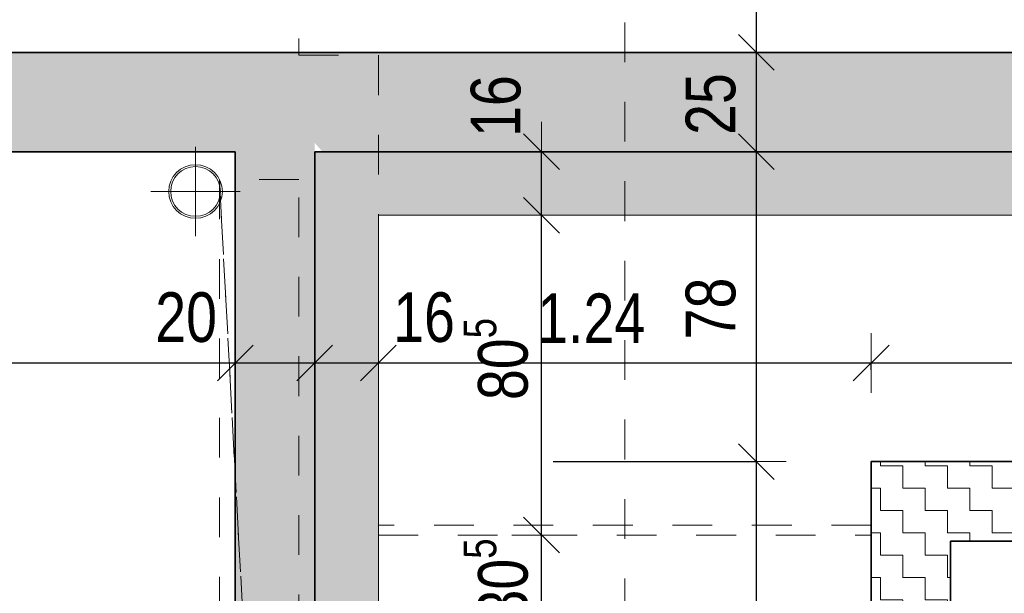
# Model space of a CAD drawing. Header units: metres. Extents: x -75 to 65, y -68 to 92.
# Tile 18 of 32: x 9.31 to 11.79, y 9.69 to 11.14. Entities that reach past the tile are written whole.
import ezdxf

# ---------------------------------------------------------------- set-up
doc = ezdxf.new("R2010")
doc.units = ezdxf.units.M
doc.header["$LTSCALE"] = 0.1
doc.header["$PDMODE"] = 65
for name, pattern in [('AUSGEZOGEN', [0]), ('STRICHLINIE_S4', [0.275, 0.175, -0.05, 0, -0.05]), ('VERDECKT2_S2', [0.165, 0.125, -0.04])]:
    doc.linetypes.add(name, pattern=pattern)
for name, color, linetype in [('XR$1$010 Murs extérieurs', 7, 'Continuous'), ('XR$1$010 Murs extérieurs – Hachures des composants', 7, 'Continuous'), ('XR$1$010 Murs extérieurs – Lignes de séparation des couches', 7, 'Continuous'), ('XR$1$035 Dalles', 7, 'Continuous'), ('XR$1$055 Escaliers', 7, 'Continuous'), ('XR$1$060 Mobilier incorporé', 7, 'Continuous'), ('XR$1$065 Mobilier installé', 7, 'Continuous'), ('XR$1$080 Définition des locaux – Contour', 7, 'Continuous'), ('XR$2$200 Lignes de coupe', 7, 'Continuous')]:
    doc.layers.add(name, color=color, linetype=linetype)
doc.layers.add('XR$2$STANDARD_1', color=7, linetype='Continuous', lineweight=25)
doc.styles.add('ARIAL', font='arial.ttf')
doc.dimstyles.new('DIMSTYLE_3', dxfattribs={"dimtxt": 0.125, "dimasz": 0.15, "dimexe": 0, "dimexo": 0, "dimgap": 0.0625, "dimtad": 2, "dimrnd": 0.005, "dimzin": 4, "dimdsep": 46, "dimtxsty": 'ARIAL', "dimblk1": 'ALL_ML_STRICH', "dimblk2": 'ALL_ML_STRICH', "dimsah": 1, "dimcen": 0, "dimclrd": 7, "dimclre": 7, "dimclrt": 7, "dimadec": 0, "dimazin": 0, "dimtfac": 1, "dimtdec": 0, "dimtix": 1, "dimtmove": 2, "dimatfit": 3, "dimfxl": 0, "dimtzin": 0, "dimlwd": 0, "dimlwe": 18, "dimarcsym": 0})
doc.dimstyles.new('DIMSTYLE_6', dxfattribs={"dimtxt": 0.125, "dimasz": 0.15, "dimexe": 0, "dimexo": 0, "dimgap": 0.0625, "dimtad": 2, "dimdec": 1, "dimlfac": 100, "dimrnd": 0.5, "dimzin": 4, "dimdsep": 46, "dimtxsty": 'ARIAL', "dimblk1": 'ALL_ML_STRICH', "dimblk2": 'ALL_ML_STRICH', "dimsah": 1, "dimcen": 0, "dimclrd": 7, "dimclre": 7, "dimclrt": 7, "dimadec": 0, "dimazin": 0, "dimtfac": 1, "dimtdec": 0, "dimtix": 1, "dimtmove": 2, "dimatfit": 3, "dimfxl": 0, "dimtzin": 0, "dimlwd": 0, "dimlwe": 18, "dimarcsym": 0})
doc.dimstyles.new('DIMSTYLE_7', dxfattribs={"dimtxt": 0.125, "dimasz": 0.15, "dimexe": 0, "dimexo": 0, "dimgap": 0.0625, "dimtad": 2, "dimdec": 1, "dimlfac": 100, "dimrnd": 0.5, "dimzin": 4, "dimdsep": 46, "dimtxsty": 'ARIAL', "dimblk1": 'ALL_ML_STRICH', "dimblk2": 'ALL_ML_STRICH', "dimsah": 1, "dimcen": 0, "dimclrd": 7, "dimclre": 7, "dimclrt": 7, "dimadec": 0, "dimazin": 0, "dimtfac": 1, "dimtdec": 0, "dimtix": 1, "dimtmove": 2, "dimatfit": 3, "dimfxl": 0, "dimtvp": 1.2, "dimtzin": 0, "dimlwd": 0, "dimlwe": 18, "dimarcsym": 0})
pattern_1 = [(0, (0.1125, 0.1125), (0.05625, 0.05625), [0.05625, -0.05625]), (90, (0.1125, 0.1125), (-0.05625, 0.05625), [0.05625, -0.05625])]

# ---------------------------------------------------------------- blocks, each defined once
blk = doc.blocks.new('ALL_ML_STRICH')
at = {"color": 0, "linetype": 'ByBlock', "lineweight": -2}
for p, q in [((0, -0.5), (0, 0.5)), ((-0.3, -0.3), (0.3, 0.3)), ((-1, 0), (0.5, 0))]:
    blk.add_line(p, q, dxfattribs=at)
blk = doc.blocks.new('*D77')
at = {"layer": 'DEFPOINTS', "color": 7, "linetype": 'AUSGEZOGEN', "lineweight": 18, "transparency": 16777216}
for p in [(10.9074, 10.0235), (10.9074, 7.6935), (11.163, 7.6935)]:
    blk.add_point(p, dxfattribs=at)
at = {"layer": 'XR$2$STANDARD_1', "color": 7, "linetype": 'AUSGEZOGEN', "lineweight": -2, "transparency": 16777216}
for p, q in [((10.6518, 10.0235), (11.163, 10.0235)), ((11.163, 7.6935), (11.163, 10.0235)), ((10.6518, 7.6935), (11.163, 7.6935))]:
    blk.add_line(p, q, dxfattribs=at)
at = {"layer": 'XR$2$STANDARD_1', "color": 7, "linetype": 'AUSGEZOGEN', "lineweight": 18, "transparency": 16777216, "xscale": 0.15, "yscale": 0.15, "zscale": 0.15}
for p, rotation in [((11.163, 10.0235), 90), ((11.163, 7.6935), 270)]:
    blk.add_blockref('ALL_ML_STRICH', p, dxfattribs=dict(at, rotation=rotation))
at = {"layer": 'XR$2$STANDARD_1', "color": 7, "linetype": 'AUSGEZOGEN', "lineweight": 18, "transparency": 16777216, "insert": (11.0483, 8.8657), "char_height": 0.125, "width": 0.4, "attachment_point": 5, "rotation": 90, "style": 'ARIAL'}
blk.add_mtext('\\W0.80;\\A1;{\\A1;{2.33\\H0.082500;\\S^ ;}}', dxfattribs=at)
blk = doc.blocks.new('*D78')
at = {"layer": 'DEFPOINTS', "color": 7, "linetype": 'AUSGEZOGEN', "lineweight": 18, "transparency": 16777216}
for p in [(11.4611, 10.8035), (10.9074, 10.0235), (11.163, 10.0235)]:
    blk.add_point(p, dxfattribs=at)
at = {"layer": 'XR$2$STANDARD_1', "color": 7, "linetype": 'AUSGEZOGEN', "lineweight": -2, "transparency": 16777216}
for p, q in [((11.163, 10.8035), (11.163, 10.8035)), ((11.163, 10.0235), (11.163, 10.8035)), ((10.6518, 10.0235), (11.163, 10.0235))]:
    blk.add_line(p, q, dxfattribs=at)
at = {"layer": 'XR$2$STANDARD_1', "color": 7, "linetype": 'AUSGEZOGEN', "lineweight": 18, "transparency": 16777216, "xscale": 0.15, "yscale": 0.15, "zscale": 0.15}
for p, rotation in [((11.163, 10.8035), 90), ((11.163, 10.0235), 270)]:
    blk.add_blockref('ALL_ML_STRICH', p, dxfattribs=dict(at, rotation=rotation))
at = {"layer": 'XR$2$STANDARD_1', "color": 7, "linetype": 'AUSGEZOGEN', "lineweight": 18, "transparency": 16777216, "insert": (11.0484, 10.4089), "char_height": 0.125, "width": 0.4, "attachment_point": 5, "rotation": 90, "style": 'ARIAL'}
blk.add_mtext('\\W0.80;\\A1;{\\A1;{78\\H0.082500;\\S^ ;}}', dxfattribs=at)
blk = doc.blocks.new('*D79')
at = {"layer": 'DEFPOINTS', "color": 7, "linetype": 'AUSGEZOGEN', "lineweight": 18, "transparency": 16777216}
for p in [(11.163, 11.0535), (11.163, 10.8035), (11.4611, 10.8035)]:
    blk.add_point(p, dxfattribs=at)
at = {"layer": 'XR$2$STANDARD_1', "color": 7, "linetype": 'AUSGEZOGEN', "lineweight": -2, "transparency": 16777216}
for p, q in [((11.163, 11.0535), (11.163, 11.0535)), ((11.163, 10.8035), (11.163, 11.0535)), ((11.163, 10.8035), (11.163, 10.8035))]:
    blk.add_line(p, q, dxfattribs=at)
at = {"layer": 'XR$2$STANDARD_1', "color": 7, "linetype": 'AUSGEZOGEN', "lineweight": 18, "transparency": 16777216, "xscale": 0.15, "yscale": 0.15, "zscale": 0.15}
for p, rotation in [((11.163, 11.0535), 90), ((11.163, 10.8035), 270)]:
    blk.add_blockref('ALL_ML_STRICH', p, dxfattribs=dict(at, rotation=rotation))
at = {"layer": 'XR$2$STANDARD_1', "color": 7, "linetype": 'AUSGEZOGEN', "lineweight": 18, "transparency": 16777216, "insert": (11.0484, 10.9236), "char_height": 0.125, "width": 0.4, "attachment_point": 5, "rotation": 90, "style": 'ARIAL'}
blk.add_mtext('\\W0.80;\\A1;{\\A1;{25\\H0.082500;\\S^ ;}}', dxfattribs=at)
blk = doc.blocks.new('*D80')
at = {"layer": 'DEFPOINTS', "color": 7, "linetype": 'AUSGEZOGEN', "lineweight": 18, "transparency": 16777216}
for p in [(11.163, 11.8885), (11.163, 11.0535), (11.163, 11.0535)]:
    blk.add_point(p, dxfattribs=at)
at = {"layer": 'XR$2$STANDARD_1', "color": 7, "linetype": 'AUSGEZOGEN', "lineweight": -2, "transparency": 16777216}
for p, q in [((11.163, 11.8885), (11.163, 11.8885)), ((11.163, 11.0535), (11.163, 11.8885)), ((11.163, 11.0535), (11.163, 11.0535))]:
    blk.add_line(p, q, dxfattribs=at)
at = {"layer": 'XR$2$STANDARD_1', "color": 7, "linetype": 'AUSGEZOGEN', "lineweight": 18, "transparency": 16777216, "xscale": 0.15, "yscale": 0.15, "zscale": 0.15}
for p, rotation in [((11.163, 11.8885), 90), ((11.163, 11.0535), 270)]:
    blk.add_blockref('ALL_ML_STRICH', p, dxfattribs=dict(at, rotation=rotation))
at = {"layer": 'XR$2$STANDARD_1', "color": 7, "linetype": 'AUSGEZOGEN', "lineweight": 18, "transparency": 16777216, "insert": (11.0483, 11.5117), "char_height": 0.125, "width": 0.4, "attachment_point": 5, "rotation": 90, "style": 'ARIAL'}
blk.add_mtext('\\W0.80;\\A1;{\\A1;{83\\H0.082500;\\S5^ ;}}', dxfattribs=at)
blk = doc.blocks.new('*D103')
at = {"layer": 'DEFPOINTS', "color": 7, "linetype": 'AUSGEZOGEN', "lineweight": 18, "transparency": 16777216}
for p in [(2.2418, 10.6694), (2.2418, 10.2717), (9.8518, 10.2238)]:
    blk.add_point(p, dxfattribs=at)
at = {"layer": 'XR$2$STANDARD_1', "color": 7, "linetype": 'AUSGEZOGEN', "lineweight": -2, "transparency": 16777216}
for p, q in [((2.2418, 10.2717), (2.2418, 10.2717)), ((2.2418, 10.2717), (9.8518, 10.2717)), ((9.8518, 10.2717), (9.8518, 10.2717))]:
    blk.add_line(p, q, dxfattribs=at)
at = {"layer": 'XR$2$STANDARD_1', "color": 7, "linetype": 'AUSGEZOGEN', "lineweight": 18, "transparency": 16777216, "xscale": 0.15, "yscale": 0.15, "zscale": 0.15, "rotation": 180}
blk.add_blockref('ALL_ML_STRICH', (2.2418, 10.2717), dxfattribs=at)
at = {"layer": 'XR$2$STANDARD_1', "color": 7, "linetype": 'AUSGEZOGEN', "lineweight": 18, "transparency": 16777216, "xscale": 0.15, "yscale": 0.15, "zscale": 0.15}
blk.add_blockref('ALL_ML_STRICH', (9.8518, 10.2717), dxfattribs=at)
at = {"layer": 'XR$2$STANDARD_1', "color": 7, "linetype": 'AUSGEZOGEN', "lineweight": 18, "transparency": 16777216, "insert": (6.0636, 10.3863), "char_height": 0.125, "width": 0.4, "attachment_point": 5, "style": 'ARIAL'}
blk.add_mtext('\\W0.80;\\A1;{\\A1;{7.61\\H0.082500;\\S^ ;}}', dxfattribs=at)
blk = doc.blocks.new('*D104')
at = {"layer": 'DEFPOINTS', "color": 7, "linetype": 'AUSGEZOGEN', "lineweight": 18, "transparency": 16777216}
for p in [(9.8518, 10.2717), (10.0518, 10.2717), (9.8518, 10.2238)]:
    blk.add_point(p, dxfattribs=at)
at = {"layer": 'XR$2$STANDARD_1', "color": 7, "linetype": 'AUSGEZOGEN', "lineweight": -2, "transparency": 16777216}
for p, q in [((9.8518, 10.2717), (9.8518, 10.2717)), ((9.8518, 10.2717), (10.0518, 10.2717)), ((10.0518, 10.2717), (10.0518, 10.2717))]:
    blk.add_line(p, q, dxfattribs=at)
at = {"layer": 'XR$2$STANDARD_1', "color": 7, "linetype": 'AUSGEZOGEN', "lineweight": 18, "transparency": 16777216, "xscale": 0.15, "yscale": 0.15, "zscale": 0.15, "rotation": 180}
blk.add_blockref('ALL_ML_STRICH', (9.8518, 10.2717), dxfattribs=at)
at = {"layer": 'XR$2$STANDARD_1', "color": 7, "linetype": 'AUSGEZOGEN', "lineweight": 18, "transparency": 16777216, "xscale": 0.15, "yscale": 0.15, "zscale": 0.15}
blk.add_blockref('ALL_ML_STRICH', (10.0518, 10.2717), dxfattribs=at)
at = {"layer": 'XR$2$STANDARD_1', "color": 7, "linetype": 'AUSGEZOGEN', "lineweight": 18, "transparency": 16777216, "insert": (9.7281, 10.3863), "char_height": 0.125, "width": 0.4, "attachment_point": 5, "style": 'ARIAL'}
blk.add_mtext('\\W0.80;\\A1;{\\A1;{20\\H0.082500;\\S^ ;}}', dxfattribs=at)
blk = doc.blocks.new('*D105')
at = {"layer": 'DEFPOINTS', "color": 7, "linetype": 'AUSGEZOGEN', "lineweight": 18, "transparency": 16777216}
for p in [(10.2118, 10.2858), (10.0518, 10.2717), (10.0518, 10.2717)]:
    blk.add_point(p, dxfattribs=at)
at = {"layer": 'XR$2$STANDARD_1', "color": 7, "linetype": 'AUSGEZOGEN', "lineweight": -2, "transparency": 16777216}
for p, q in [((10.0518, 10.2717), (10.0518, 10.2717)), ((10.0518, 10.2717), (10.2118, 10.2717)), ((10.2118, 10.2717), (10.2118, 10.2717))]:
    blk.add_line(p, q, dxfattribs=at)
at = {"layer": 'XR$2$STANDARD_1', "color": 7, "linetype": 'AUSGEZOGEN', "lineweight": 18, "transparency": 16777216, "xscale": 0.15, "yscale": 0.15, "zscale": 0.15, "rotation": 180}
blk.add_blockref('ALL_ML_STRICH', (10.0518, 10.2717), dxfattribs=at)
at = {"layer": 'XR$2$STANDARD_1', "color": 7, "linetype": 'AUSGEZOGEN', "lineweight": 18, "transparency": 16777216, "xscale": 0.15, "yscale": 0.15, "zscale": 0.15}
blk.add_blockref('ALL_ML_STRICH', (10.2118, 10.2717), dxfattribs=at)
at = {"layer": 'XR$2$STANDARD_1', "color": 7, "linetype": 'AUSGEZOGEN', "lineweight": 18, "transparency": 16777216, "insert": (10.3268, 10.3863), "char_height": 0.125, "width": 0.4, "attachment_point": 5, "style": 'ARIAL'}
blk.add_mtext('\\W0.80;\\A1;{\\A1;{16\\H0.082500;\\S^ ;}}', dxfattribs=at)
blk = doc.blocks.new('*D106')
at = {"layer": 'DEFPOINTS', "color": 7, "linetype": 'AUSGEZOGEN', "lineweight": 18, "transparency": 16777216}
for p in [(11.4518, 10.4672), (10.2118, 10.2858), (10.2118, 10.2717)]:
    blk.add_point(p, dxfattribs=at)
at = {"layer": 'XR$2$STANDARD_1', "color": 7, "linetype": 'AUSGEZOGEN', "lineweight": -2, "transparency": 16777216}
for p, q in [((10.2118, 10.2717), (10.2118, 10.2717)), ((10.2118, 10.2717), (11.4518, 10.2717)), ((11.4518, 10.2544), (11.4518, 10.2717))]:
    blk.add_line(p, q, dxfattribs=at)
at = {"layer": 'XR$2$STANDARD_1', "color": 7, "linetype": 'AUSGEZOGEN', "lineweight": 18, "transparency": 16777216, "xscale": 0.15, "yscale": 0.15, "zscale": 0.15, "rotation": 180}
blk.add_blockref('ALL_ML_STRICH', (10.2118, 10.2717), dxfattribs=at)
at = {"layer": 'XR$2$STANDARD_1', "color": 7, "linetype": 'AUSGEZOGEN', "lineweight": 18, "transparency": 16777216, "xscale": 0.15, "yscale": 0.15, "zscale": 0.15}
blk.add_blockref('ALL_ML_STRICH', (11.4518, 10.2717), dxfattribs=at)
at = {"layer": 'XR$2$STANDARD_1', "color": 7, "linetype": 'AUSGEZOGEN', "lineweight": 18, "transparency": 16777216, "insert": (10.7473, 10.3842), "char_height": 0.125, "width": 0.4, "attachment_point": 5, "style": 'ARIAL'}
blk.add_mtext('\\W0.80;\\A1;{\\A1;{1.24\\H0.082500;\\S^ ;}}', dxfattribs=at)
blk = doc.blocks.new('*D107')
at = {"layer": 'DEFPOINTS', "color": 7, "linetype": 'AUSGEZOGEN', "lineweight": 18, "transparency": 16777216}
for p in [(11.4518, 10.4672), (13.4518, 10.362), (11.4518, 10.2717)]:
    blk.add_point(p, dxfattribs=at)
at = {"layer": 'XR$2$STANDARD_1', "color": 7, "linetype": 'AUSGEZOGEN', "lineweight": -2, "transparency": 16777216}
for p, q in [((11.4518, 10.2544), (11.4518, 10.2717)), ((11.4518, 10.2717), (13.4518, 10.2717)), ((13.4518, 10.2717), (13.4518, 10.2717))]:
    blk.add_line(p, q, dxfattribs=at)
at = {"layer": 'XR$2$STANDARD_1', "color": 7, "linetype": 'AUSGEZOGEN', "lineweight": 18, "transparency": 16777216, "xscale": 0.15, "yscale": 0.15, "zscale": 0.15, "rotation": 180}
blk.add_blockref('ALL_ML_STRICH', (11.4518, 10.2717), dxfattribs=at)
at = {"layer": 'XR$2$STANDARD_1', "color": 7, "linetype": 'AUSGEZOGEN', "lineweight": 18, "transparency": 16777216, "xscale": 0.15, "yscale": 0.15, "zscale": 0.15}
blk.add_blockref('ALL_ML_STRICH', (13.4518, 10.2717), dxfattribs=at)
at = {"layer": 'XR$2$STANDARD_1', "color": 7, "linetype": 'AUSGEZOGEN', "lineweight": 18, "transparency": 16777216, "insert": (12.0641, 10.3863), "char_height": 0.125, "width": 0.4, "attachment_point": 5, "style": 'ARIAL'}
blk.add_mtext('\\W0.80;\\A1;{\\A1;{2.00\\H0.082500;\\S^ ;}}', dxfattribs=at)
blk = doc.blocks.new('*D199')
at = {"layer": 'DEFPOINTS', "color": 7, "linetype": 'AUSGEZOGEN', "lineweight": 18, "transparency": 16777216}
for p in [(10.68, 9.8385), (10.6224, 9.5335), (10.6425, 9.5335)]:
    blk.add_point(p, dxfattribs=at)
at = {"layer": 'XR$2$STANDARD_1', "color": 7, "linetype": 'AUSGEZOGEN', "lineweight": -2, "transparency": 16777216}
for p, q in [((10.6224, 9.8385), (10.6224, 9.8385)), ((10.6224, 9.5335), (10.6224, 9.8385)), ((10.6224, 9.5335), (10.6224, 9.5335))]:
    blk.add_line(p, q, dxfattribs=at)
at = {"layer": 'XR$2$STANDARD_1', "color": 7, "linetype": 'AUSGEZOGEN', "lineweight": 18, "transparency": 16777216, "xscale": 0.15, "yscale": 0.15, "zscale": 0.15}
for p, rotation in [((10.6224, 9.8385), 90), ((10.6224, 9.5335), 270)]:
    blk.add_blockref('ALL_ML_STRICH', p, dxfattribs=dict(at, rotation=rotation))
at = {"layer": 'XR$2$STANDARD_1', "color": 7, "linetype": 'AUSGEZOGEN', "lineweight": 18, "transparency": 16777216, "insert": (10.5077, 9.7267), "char_height": 0.125, "width": 0.4, "attachment_point": 5, "rotation": 90, "style": 'ARIAL'}
blk.add_mtext('\\W0.80;\\A1;{\\A1;{30\\H0.082500;\\S5^ ;}}', dxfattribs=at)
blk = doc.blocks.new('*D200')
at = {"layer": 'DEFPOINTS', "color": 7, "linetype": 'AUSGEZOGEN', "lineweight": 18, "transparency": 16777216}
for p in [(10.8318, 10.6435), (10.6224, 9.8385), (10.68, 9.8385)]:
    blk.add_point(p, dxfattribs=at)
at = {"layer": 'XR$2$STANDARD_1', "color": 7, "linetype": 'AUSGEZOGEN', "lineweight": -2, "transparency": 16777216}
for p, q in [((10.6224, 10.6435), (10.6224, 10.6435)), ((10.6224, 9.8385), (10.6224, 10.6435)), ((10.6224, 9.8385), (10.6224, 9.8385))]:
    blk.add_line(p, q, dxfattribs=at)
at = {"layer": 'XR$2$STANDARD_1', "color": 7, "linetype": 'AUSGEZOGEN', "lineweight": 18, "transparency": 16777216, "xscale": 0.15, "yscale": 0.15, "zscale": 0.15}
for p, rotation in [((10.6224, 10.6435), 90), ((10.6224, 9.8385), 270)]:
    blk.add_blockref('ALL_ML_STRICH', p, dxfattribs=dict(at, rotation=rotation))
at = {"layer": 'XR$2$STANDARD_1', "color": 7, "linetype": 'AUSGEZOGEN', "lineweight": 18, "transparency": 16777216, "insert": (10.5077, 10.2817), "char_height": 0.125, "width": 0.4, "attachment_point": 5, "rotation": 90, "style": 'ARIAL'}
blk.add_mtext('\\W0.80;\\A1;{\\A1;{80\\H0.082500;\\S5^ ;}}', dxfattribs=at)
blk = doc.blocks.new('*D201')
at = {"layer": 'DEFPOINTS', "color": 7, "linetype": 'AUSGEZOGEN', "lineweight": 18, "transparency": 16777216}
for p in [(10.7431, 10.8035), (10.6224, 10.6435), (10.8318, 10.6435)]:
    blk.add_point(p, dxfattribs=at)
at = {"layer": 'XR$2$STANDARD_1', "color": 7, "linetype": 'AUSGEZOGEN', "lineweight": -2, "transparency": 16777216}
for p, q in [((10.6224, 10.8035), (10.6224, 10.8035)), ((10.6224, 10.6435), (10.6224, 10.8035)), ((10.6224, 10.6435), (10.6224, 10.6435))]:
    blk.add_line(p, q, dxfattribs=at)
at = {"layer": 'XR$2$STANDARD_1', "color": 7, "linetype": 'AUSGEZOGEN', "lineweight": 18, "transparency": 16777216, "xscale": 0.15, "yscale": 0.15, "zscale": 0.15}
for p, rotation in [((10.6224, 10.8035), 90), ((10.6224, 10.6435), 270)]:
    blk.add_blockref('ALL_ML_STRICH', p, dxfattribs=dict(at, rotation=rotation))
at = {"layer": 'XR$2$STANDARD_1', "color": 7, "linetype": 'AUSGEZOGEN', "lineweight": 18, "transparency": 16777216, "insert": (10.5077, 10.9185), "char_height": 0.125, "width": 0.4, "attachment_point": 5, "rotation": 90, "style": 'ARIAL'}
blk.add_mtext('\\W0.80;\\A1;{\\A1;{16\\H0.082500;\\S^ ;}}', dxfattribs=at)

msp = doc.modelspace()

# ---------------------------------------------------------------- hatches: boundary and pattern name
at = {"layer": 'XR$1$010 Murs extérieurs – Hachures des composants', "linetype": 'AUSGEZOGEN', "lineweight": 13, "transparency": 33554687}
h = msp.add_hatch(dxfattribs=at)
h.set_pattern_fill('MUSTER', scale=0.05625, style=0, pattern_type=2)
h.set_pattern_definition(pattern_1)
h.paths.add_polyline_path([(10.0518, 10.8257), (10.0713, 10.8035), (14.8323, 10.8035), (14.8518, 10.8257), (14.8518, 7.4235), (15.0518, 7.4235), (15.0518, 10.8035), (15.9518, 10.8035), (15.9518, 11.0535), (15.0518, 11.0535), (15.0518, 11.0535), (1.9918, 11.0535), (1.9918, 7.2135), (2.2418, 7.2135), (2.2418, 10.8035), (9.8518, 10.8035), (9.8518, 6.0735), (11.7518, 6.0735), (11.7518, 6.2735), (10.0518, 6.2735)], flags=0)
h = msp.add_hatch(dxfattribs=at)
h.set_pattern_fill('MUSTER', scale=375, style=0, pattern_type=2)
h.set_pattern_definition([(0, (750, 750), (375, 375), [375, -375]), (90, (750, 750), (-375, 375), [375, -375])])
h.paths.add_polyline_path([(10.0713, 10.8035), (10.0518, 10.8257), (10.0518, 10.8035)], flags=0)
h = msp.add_hatch(dxfattribs=at)
h.set_pattern_fill('MUSTER', scale=0.0375, angle=90, style=0, pattern_type=2)
h.set_pattern_definition([(90, (-0.075, 0.075), (-0.0375, 0.0375), [0.0375, -0.0375]), (180, (-0.075, 0.075), (-0.0375, -0.0375), [0.0375, -0.0375])])
h.paths.add_polyline_path([(10.0518, 10.8035), (10.0518, 6.2735), (10.2118, 6.2735), (10.2118, 10.8035)], flags=0)
h = msp.add_hatch(dxfattribs=at)
h.set_pattern_fill('MUSTER', scale=0.0375, style=0, pattern_type=2)
h.set_pattern_definition([(0, (0.075, 0.075), (0.0375, 0.0375), [0.0375, -0.0375]), (90, (0.075, 0.075), (-0.0375, 0.0375), [0.0375, -0.0375])])
h.paths.add_polyline_path([(14.6918, 10.8035), (10.2118, 10.8035), (10.2118, 10.6435), (14.6918, 10.6435)], flags=0)
h = msp.add_hatch(dxfattribs=at)
h.set_pattern_fill('MUSTER', scale=0.05625, style=0, pattern_type=2)
h.set_pattern_definition(pattern_1)
h.paths.add_polyline_path([(11.6518, 10.0235), (11.4518, 10.0235), (11.6518, 9.8235)], flags=0)
h = msp.add_hatch(dxfattribs=at)
h.set_pattern_fill('MUSTER', scale=0.05625, style=0, pattern_type=2)
h.set_pattern_definition(pattern_1)
h.paths.add_polyline_path([(11.6518, 9.8235), (11.4518, 10.0235), (11.4518, 9.8235)], flags=0)
h = msp.add_hatch(dxfattribs=at)
h.set_pattern_fill('MUSTER', scale=0.05625, style=0, pattern_type=2)
h.set_pattern_definition(pattern_1)
h.paths.add_polyline_path([(11.6518, 9.8235), (13.2518, 9.8235), (13.2518, 10.0235), (11.6518, 10.0235)], flags=0)
h = msp.add_hatch(dxfattribs=at)
h.set_pattern_fill('MUSTER', scale=0.05625, style=0, pattern_type=2)
h.set_pattern_definition(pattern_1)
h.paths.add_polyline_path([(11.6518, 7.8935), (11.6518, 9.8235), (11.4518, 9.8235), (11.4518, 7.8935)], flags=0)

# ---------------------------------------------------------------- linework, layer by layer
at = {"layer": 'XR$1$010 Murs extérieurs', "color": 7, "linetype": 'AUSGEZOGEN', "lineweight": 35, "transparency": 33554687}
for p, q in [((9.8518, 11.0535), (2.2418, 11.0535)), ((15.0518, 11.0535), (9.8518, 11.0535)), ((2.2418, 10.8035), (9.8518, 10.8035)), ((9.8518, 10.8035), (9.8518, 6.0735)), ((11.4518, 10.0235), (11.4518, 9.8235)), ((13.2518, 10.0235), (11.4518, 10.0235)), ((11.4518, 9.8235), (11.4518, 7.8935)), ((11.6518, 9.8235), (13.2518, 9.8235)), ((11.6518, 7.8935), (11.6518, 9.8235))]:
    msp.add_line(p, q, dxfattribs=at)
at = {"layer": 'XR$1$010 Murs extérieurs', "color": 7, "linetype": 'AUSGEZOGEN', "lineweight": 18, "transparency": 33554687}
for p, q in [((10.2118, 6.4335), (10.2118, 10.6435)), ((10.2118, 10.6435), (14.6918, 10.6435))]:
    msp.add_line(p, q, dxfattribs=at)
at = {"layer": 'XR$1$010 Murs extérieurs – Lignes de séparation des couches', "color": 7, "linetype": 'AUSGEZOGEN', "lineweight": 35, "transparency": 33554687}
for p, q in [((10.0518, 10.8035), (10.0713, 10.8035)), ((10.0518, 6.2735), (10.0518, 10.8035)), ((10.0518, 10.8035), (10.0713, 10.8035)), ((10.2118, 10.8035), (10.0713, 10.8035)), ((10.2118, 10.8035), (10.0713, 10.8035)), ((10.2118, 10.8035), (14.8323, 10.8035))]:
    msp.add_line(p, q, dxfattribs=at)
at = {"layer": 'XR$1$035 Dalles', "color": 7, "linetype": 'STRICHLINIE_S4', "lineweight": 13, "transparency": 33554687}
for p, q in [((10.0118, 11.8885), (10.0118, 11.0463)), ((10.0118, 11.0463), (10.2118, 11.0463)), ((10.2118, 11.0463), (10.2118, 9.5585)), ((11.4518, 9.5585), (11.4518, 10.0235)), ((11.4518, 10.0235), (13.4518, 10.0235))]:
    msp.add_line(p, q, dxfattribs=at)
at = {"layer": 'XR$1$035 Dalles', "color": 7, "linetype": 'AUSGEZOGEN', "lineweight": 18, "transparency": 33554687}
msp.add_line((22.9418, 11.0535), (1.9918, 11.0535), dxfattribs=at)
at = {"layer": 'XR$1$055 Escaliers', "color": 7, "linetype": 'STRICHLINIE_S4', "lineweight": 13, "transparency": 33554687}
msp.add_line((11.4518, 9.8635), (10.2118, 9.8635), dxfattribs=at)
at = {"layer": 'XR$1$060 Mobilier incorporé', "color": 14, "linetype": 'AUSGEZOGEN', "lineweight": 13, "transparency": 33554687}
for q in [(9.7518, 10.816), (9.6393, 10.7035), (9.7518, 10.591), (9.8643, 10.7035)]:
    msp.add_line((9.7518, 10.7035), q, dxfattribs=at)
for radius in [0.0675, 0.0625]:
    msp.add_circle((9.7518, 10.7035), radius, dxfattribs=at)
at = {"layer": 'XR$1$065 Mobilier installé', "color": 212, "linetype": 'VERDECKT2_S2', "lineweight": 13, "transparency": 33554687}
for p, q in [((10.0118, 10.7335), (9.8118, 10.7335)), ((9.8118, 10.7335), (9.972, 7.7487)), ((9.8118, 10.7335), (9.8118, 7.5885)), ((9.972, 7.7487), (9.8118, 10.7335)), ((10.0118, 7.5885), (10.0118, 10.7335))]:
    msp.add_line(p, q, dxfattribs=at)
at = {"layer": 'XR$1$080 Définition des locaux – Contour', "color": 51, "linetype": 'AUSGEZOGEN', "lineweight": 13, "transparency": 33554687}
for p, q in [((9.8518, 10.8022), (2.2418, 10.8022)), ((9.8518, 6.0735), (9.8518, 10.8022)), ((14.6918, 10.6435), (10.2118, 10.6435)), ((10.2118, 10.6435), (10.2118, 6.4335))]:
    msp.add_line(p, q, dxfattribs=at)
at = {"layer": 'XR$2$200 Lignes de coupe', "color": 7, "linetype": 'STRICHLINIE_S4', "lineweight": 13, "transparency": 33554687}
msp.add_line((10.8318, 13.7291), (10.8318, 9.1205), dxfattribs=at)
at = {"layer": 'XR$2$STANDARD_1', "color": 7, "linetype": 'STRICHLINIE_S4', "lineweight": 13, "transparency": 33554687}
msp.add_line((10.2118, 9.8385), (11.4518, 9.8385), dxfattribs=at)

# ---------------------------------------------------------------- dimensions: what is measured, and where the dimension line sits
at = {"layer": 'XR$2$STANDARD_1', "color": 7, "linetype": 'AUSGEZOGEN', "lineweight": 18, "transparency": 33554687}
for base, p1, p2, dimstyle, picture, middle in [((11.163, 11.8885), (11.163, 11.0535), (11.163, 11.8885), 'DIMSTYLE_6', '*D80', (11.0483, 11.5117)), ((11.163, 11.0535), (11.163, 10.8035), (11.163, 11.0535), 'DIMSTYLE_7', '*D79', (11.0484, 10.9236)), ((10.6224, 10.8035), (10.6224, 10.6435), (10.6224, 10.8035), 'DIMSTYLE_7', '*D201', (10.5077, 10.9185)), ((11.163, 10.8035), (10.6518, 10.0235), (11.163, 10.8035), 'DIMSTYLE_6', '*D78', (11.0484, 10.4089)), ((10.6224, 10.6435), (10.6224, 9.8385), (10.6224, 10.6435), 'DIMSTYLE_6', '*D200', (10.5077, 10.2817)), ((11.163, 10.0235), (10.6518, 7.6935), (10.6518, 10.0235), 'DIMSTYLE_3', '*D77', (11.0483, 8.8657)), ((10.6224, 9.8385), (10.6224, 9.5335), (10.6224, 9.8385), 'DIMSTYLE_7', '*D199', (10.5077, 9.7267))]:
    dim = msp.add_linear_dim(base=base, p1=p1, p2=p2, angle=90, dimstyle=dimstyle, override={"dimpost": '<>', "dimclrd": 7, "dimclre": 7, "dimclrt": 7, "dimlwd": 0, "dimlwe": 18}, dxfattribs=at)
    dim.commit()
    dim.dimension.update_dxf_attribs({"geometry": picture, "text_midpoint": middle, "dimtype": 160})
for base, p1, p2, dimstyle, picture, middle in [((9.8518, 10.2717), (2.2418, 10.2717), (9.8518, 10.2717), 'DIMSTYLE_3', '*D103', (6.0636, 10.3863)), ((10.0518, 10.2717), (9.8518, 10.2717), (10.0518, 10.2717), 'DIMSTYLE_7', '*D104', (9.7281, 10.3863)), ((10.2118, 10.2717), (10.0518, 10.2717), (10.2118, 10.2717), 'DIMSTYLE_7', '*D105', (10.3268, 10.3863)), ((11.4518, 10.2717), (10.2118, 10.2717), (11.4518, 10.2544), 'DIMSTYLE_3', '*D106', (10.7473, 10.3842)), ((13.4518, 10.2717), (11.4518, 10.2544), (13.4518, 10.2717), 'DIMSTYLE_3', '*D107', (12.0641, 10.3863))]:
    dim = msp.add_linear_dim(base=base, p1=p1, p2=p2, dimstyle=dimstyle, override={"dimpost": '<>', "dimclrd": 7, "dimclre": 7, "dimclrt": 7, "dimlwd": 0, "dimlwe": 18}, dxfattribs=at)
    dim.commit()
    dim.dimension.update_dxf_attribs({"geometry": picture, "text_midpoint": middle, "dimtype": 160})

doc.saveas('drawing.dxf')
